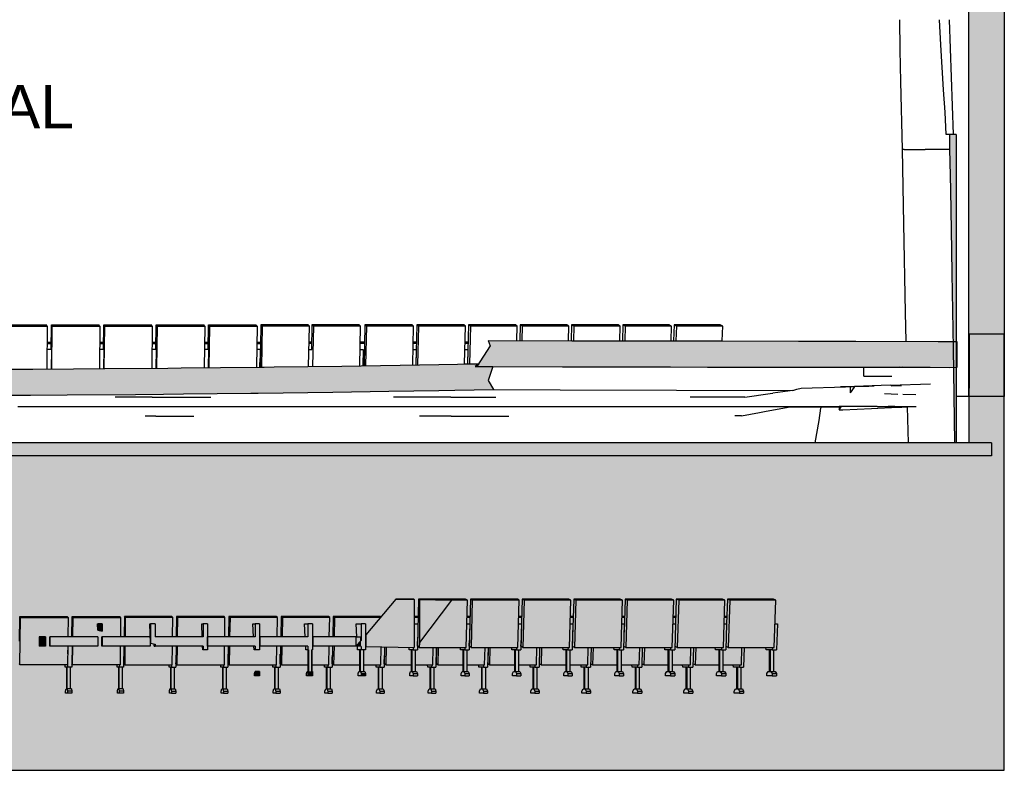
# Model space of a CAD drawing. Header units: millimetres. Extents: x -30070 to 7789, y 456 to 21551.
# Tile 17 of 18: x -3552 to 7789, y 456 to 9107. Entities that reach past the tile are written whole.
import ezdxf

# ---------------------------------------------------------------- set-up
doc = ezdxf.new("R2010")
doc.units = ezdxf.units.MM
doc.header["$LTSCALE"] = 0.5
doc.header["$MEASUREMENT"] = 0
doc.linetypes.add('PLINE', pattern=[0])
for name, color, linetype in [('00_KUN SYNLIG I 3D', 7, 'Continuous'), ('00_KUN SYNLIG I 3D (Skravur)', 7, 'Continuous'), ('23-- Yttervegger', 7, 'Continuous'), ('23-- Yttervegger (Skravur)', 7, 'Continuous'), ('24--Innervegger skråvegger salen', 7, 'Continuous'), ('24--Innervegger skråvegger salen (Skravur)', 7, 'Continuous'), ('25- Dekke eksisterende salen', 7, 'Continuous'), ('25- Dekke eksisterende salen (Skravur)', 7, 'Continuous'), ('256- Faste himlinger og overflatebehandling', 7, 'Continuous'), ('27-- Fast inventar(Nye konstruksjoner)', 7, 'Continuous'), ('279- Annet fast inventar (Skravur)(Nye konstruksjoner)', 7, 'Continuous'), ('279- Annet fast inventar(Nye konstruksjoner)', 7, 'Continuous'), ('832- Tekst bygning', 7, 'Continuous')]:
    doc.layers.add(name, color=color, linetype=linetype)
doc.styles.add('GENERATED_STYLE_1', font='arial.ttf')

msp = doc.modelspace()

# ---------------------------------------------------------------- hatches: boundary and pattern name
at = {"layer": '00_KUN SYNLIG I 3D (Skravur)', "linetype": 'Continuous'}
for points in [[(7241, 5100), (7241, 5400), (7027, 5400), (6080, 5401), (5613, 5402), (5417, 5402), (4538, 5404), (3812, 5405), (3007, 5407), (2807, 5407), (1845, 5409), (1868, 5347), (1714, 5109), (2701, 5107), (2885, 5107), (3476, 5106), (3944, 5105), (4371, 5104), (5176, 5103), (5484, 5102), (6291, 5101), (6340, 5101), (6642, 5101)], [(-11533, 5146), (-11533, 4846), (-11489, 4845), (-10876, 4825), (-10512, 4815), (-10343, 4812), (-10020, 4804), (-9923, 4803), (-9627, 4797), (-9442, 4796), (-9151, 4790), (-8919, 4788), (-8577, 4783), (-8292, 4781), (-7934, 4778), (-7012, 4776), (-6719, 4775), (-5679, 4771), (-5456, 4771), (-4840, 4775), (-4453, 4776), (-3917, 4778), (-3429, 4781), (-3005, 4783), (-2217, 4789), (-1895, 4791), (-1665, 4794), (-891, 4801), (-874, 4802), (-806, 4803), (56, 4814), (700, 4824), (1274, 4833), (1460, 4837), (1905, 4844), (1845, 4950), (1898, 5109), (1737, 5109), (1694, 5109), (1710, 5123), (1730, 5135), (1735, 5141), (1567, 5139), (1490, 5137), (1275, 5134), (157, 5115), (-621, 5105), (-738, 5103), (-786, 5103), (-1691, 5093), (-1847, 5092), (-2573, 5086), (-2932, 5084), (-3400, 5081), (-3857, 5078), (-4465, 5074), (-4858, 5072), (-5486, 5074), (-5778, 5074), (-6360, 5075), (-6682, 5076), (-7264, 5077), (-7267, 5077), (-7757, 5080), (-8292, 5081), (-8529, 5084), (-8864, 5086), (-9151, 5091), (-9396, 5093), (-9752, 5100), (-9921, 5102), (-10274, 5110), (-10308, 5111), (-10339, 5111), (-10425, 5113), (-10869, 5126), (-11044, 5129), (-11460, 5143)]]:
    msp.add_hatch(color=256, dxfattribs=at).paths.add_polyline_path(points)
at = {"layer": '23-- Yttervegger (Skravur)', "linetype": 'Continuous'}
for points in [[(7786, 8250), (7786, 11320), (7378, 11320), (7378, 8250)], [(7378, 8250), (7378, 4763), (7786, 4763), (7786, 8250)]]:
    msp.add_hatch(color=256, dxfattribs=at).paths.add_polyline_path(points)
at = {"layer": '24--Innervegger skråvegger salen (Skravur)', "linetype": 'Continuous'}
for points in [[(7236, 7782), (7158, 7782), (7159, 7611), (7236, 7611)], [(7236, 7611), (7159, 7611), (7162, 7470), (7169, 7143), (7179, 6446), (7184, 6181), (7197, 5400), (7236, 5400)], [(7202, 5100), (7217, 4230), (7236, 4230), (7236, 5100)]]:
    msp.add_hatch(color=256, dxfattribs=at).paths.add_polyline_path(points)
at = {"layer": '25- Dekke eksisterende salen (Skravur)', "linetype": 'Continuous'}
msp.add_hatch(color=256, dxfattribs=at).paths.add_polyline_path([(-12001, 4080), (-5946, 4080), (7643, 4080), (7643, 4230), (-12001, 4230)])
at = {"layer": '279- Annet fast inventar (Skravur)(Nye konstruksjoner)', "linetype": 'Continuous'}
for points in [[(779, 2430), (436, 2016), (436, 1883), (993, 1871), (993, 2426)], [(1420, 2416), (1051, 2424), (1051, 1930)], [(-2603, 2060), (-2603, 2145), (-2654, 2145), (-2654, 2071)], [(-2044, 1921), (-1993, 1908), (-1993, 2145), (-2044, 2145)], [(-1440, 1845), (-1390, 1845), (-1390, 1885), (-1394, 1885), (-1394, 1995), (-1390, 1995), (-1390, 2145), (-1440, 2145)], [(-840, 1845), (-790, 1845), (-790, 2145), (-840, 2145)], [(-232, 1845), (-181, 1845), (-181, 2145), (-232, 2145)], [(379, 2145), (379, 1845), (430, 1845), (430, 2145)], [(-3328, 1885), (-3255, 1885), (-3255, 1995), (-3328, 1995)], [(-3206, 1885), (-2654, 1885), (-2654, 1995), (-3206, 1995)], [(-2603, 1885), (-2051, 1885), (-2051, 1995), (-2603, 1995)], [(-1440, 1885), (-1440, 1995), (-1993, 1995), (-1993, 1885)], [(-840, 1885), (-840, 1995), (-1394, 1995), (-1394, 1885)], [(-232, 1885), (-232, 1995), (-787, 1995), (-787, 1885)], [(-177, 1885), (320, 1885), (320, 1995), (-177, 1995)], [(379, 1951), (320, 1885), (379, 1884)], [(-227, 1595), (-189, 1595), (-189, 1845), (-227, 1845)], [(-840, 1545), (-790, 1545), (-790, 1595), (-830, 1595), (-840, 1595)], [(-232, 1545), (-181, 1545), (-181, 1595), (-232, 1595)], [(379, 1545), (430, 1545), (430, 1572), (379, 1575)]]:
    msp.add_hatch(color=256, dxfattribs=at).paths.add_polyline_path(points)
at = {"layer": '832- Tekst bygning', "linetype": 'Continuous'}
msp.add_hatch(color=256, dxfattribs=at).paths.add_polyline_path([(-26045, 7843), (-30070, 7843), (-30070, 456), (7789, 456), (7789, 5482), (7384, 5482), (7380, 4230), (-11529, 4230), (-11535, 4870), (-26045, 4870)])

# ---------------------------------------------------------------- linework, layer by layer
at = {"layer": '00_KUN SYNLIG I 3D', "linetype": 'PLINE'}
for p, q in [((1868, 5347), (1714, 5109)), ((1845, 5409), (2964, 5407)), ((1845, 5409), (1868, 5347)), ((2964, 5407), (4319, 5405)), ((4319, 5405), (5650, 5402)), ((5650, 5402), (7031, 5400)), ((7241, 5400), (7241, 5100)), ((1898, 5109), (1845, 4950)), ((6170, 5000), (6171, 5000)), ((6171, 5000), (6171, 5101)), ((6171, 5000), (6495, 5000)), ((6904, 5100), (6576, 5101)), ((6844, 5100), (6576, 5101)), ((6600, 5101), (6621, 5101)), ((6936, 5100), (6621, 5101)), ((6642, 5101), (7153, 5100)), ((6936, 5100), (6790, 5100)), ((7241, 5100), (7236, 5100)), ((1845, 4950), (1905, 4844)), ((6473, 4893), (5961, 4877)), ((6063, 4877), (6043, 4876)), ((6063, 4872), (6068, 4878)), ((6068, 4878), (6063, 4877)), ((6230, 4881), (6068, 4878)), ((6288, 4882), (6230, 4881)), ((6473, 4893), (6940, 4909)), ((6604, 4888), (6485, 4885)), ((1905, 4844), (2672, 4842)), ((2672, 4842), (4012, 4838)), ((4012, 4838), (5352, 4834)), ((4800, 4755), (5092, 4797)), ((5092, 4797), (5123, 4801)), ((5352, 4834), (5123, 4801)), ((5352, 4834), (5400, 4847)), ((5400, 4847), (5449, 4860)), ((5449, 4860), (5961, 4877)), ((5976, 4876), (5902, 4875)), ((6043, 4876), (5976, 4876)), ((6043, 4876), (6019, 4875)), ((6019, 4806), (6019, 4875)), ((6019, 4806), (6063, 4872)), ((6561, 4789), (6410, 4794)), ((6770, 4782), (6619, 4787)), ((-3574, 4650), (-2719, 4650)), ((-2719, 4650), (-1359, 4650)), ((-2027, 4758), (-2453, 4758)), ((-2027, 4758), (-1350, 4757)), ((-1359, 4650), (1, 4650)), ((1, 4650), (1347, 4650)), ((1415, 4756), (754, 4757)), ((1347, 4650), (2693, 4650)), ((1415, 4756), (1931, 4756)), ((2693, 4650), (3547, 4650)), ((3547, 4650), (4018, 4650)), ((4018, 4650), (4400, 4650)), ((4800, 4755), (4171, 4755)), ((4400, 4650), (5165, 4650)), ((5155, 4614), (5343, 4650)), ((5165, 4650), (5343, 4650)), ((5343, 4650), (5885, 4650)), ((6325, 4650), (5885, 4650)), ((6325, 4650), (6772, 4650)), ((1418, 4538), (1053, 4538)), ((1418, 4538), (1701, 4538)), ((1701, 4538), (2081, 4538)), ((4763, 4540), (4684, 4540)), ((4763, 4540), (4968, 4579)), ((4968, 4579), (5046, 4594)), ((5046, 4594), (5155, 4614)), ((5531, 4642), (5294, 4641)), ((5682, 4643), (5531, 4642)), ((5682, 4643), (5887, 4645)), ((5887, 4611), (5910, 4646)), ((5910, 4646), (5887, 4645)), ((5887, 4645), (5887, 4611)), ((5887, 4645), (5887, 4645)), ((5887, 4611), (5927, 4612)), ((6270, 4648), (5910, 4646)), ((5927, 4612), (6258, 4627)), ((6258, 4627), (6332, 4629)), ((6308, 4648), (6270, 4648)), ((6332, 4629), (6489, 4636)), ((6481, 4649), (6452, 4649)), ((6526, 4649), (6481, 4649)), ((6489, 4636), (6610, 4641)), ((6610, 4641), (6671, 4644)), ((-1986, 4536), (-2107, 4536)), ((-1986, 4536), (-1546, 4536))]:
    msp.add_line(p, q, dxfattribs=at)
at = {"layer": '00_KUN SYNLIG I 3D', "linetype": 'PLINE', "flags": 128}
for points in [[(1845, 5409), (2807, 5407), (3007, 5407), (3812, 5405), (4538, 5404), (5417, 5402), (5613, 5402), (6080, 5401), (7027, 5400), (7241, 5400)], [(-11601, 5148), (-11460, 5143), (-11044, 5129), (-10869, 5126), (-10425, 5113), (-10339, 5111), (-10308, 5111), (-10274, 5110), (-9921, 5102), (-9752, 5100), (-9396, 5093), (-9151, 5091), (-8864, 5086), (-8529, 5084), (-8292, 5081), (-7757, 5080), (-7267, 5077), (-7264, 5077), (-6682, 5076), (-6360, 5075), (-5778, 5074), (-5486, 5074), (-4858, 5072), (-4465, 5074), (-3857, 5078), (-3400, 5081), (-2932, 5084), (-2573, 5086), (-1847, 5092), (-1691, 5093), (-786, 5103), (-738, 5103), (-621, 5105), (157, 5115), (1275, 5134), (1490, 5137), (1567, 5139), (1741, 5142)], [(1741, 5142), (1710, 5123), (1694, 5109)], [(1694, 5109), (1737, 5109), (1898, 5109)], [(1714, 5109), (2701, 5107), (2885, 5107), (3476, 5106), (3944, 5105), (4371, 5104), (5176, 5103), (5484, 5102), (6291, 5101), (6340, 5101), (6642, 5101), (7241, 5100)], [(-11601, 4848), (-11586, 4848), (-11489, 4845), (-10876, 4825), (-10512, 4815), (-10343, 4812), (-10020, 4804), (-9923, 4803), (-9627, 4797), (-9442, 4796), (-9151, 4790), (-8919, 4788), (-8577, 4783), (-8292, 4781), (-7934, 4778), (-7012, 4776), (-6719, 4775), (-5679, 4771), (-5456, 4771), (-4840, 4775), (-4453, 4776), (-3917, 4778), (-3429, 4781), (-3005, 4783), (-2217, 4789), (-1895, 4791), (-1665, 4794), (-891, 4801), (-874, 4802), (-806, 4803), (56, 4814), (700, 4824), (1274, 4833), (1460, 4837), (1905, 4844)]]:
    msp.add_lwpolyline(points, dxfattribs=at)
at = {"layer": '23-- Yttervegger', "linetype": 'PLINE'}
for p, q in [((7786, 11320), (7786, 8250)), ((7378, 9302), (7378, 8250)), ((7378, 8250), (7378, 4763)), ((7786, 8250), (7786, 4763)), ((7378, 4763), (7236, 4763)), ((7786, 4763), (7378, 4763))]:
    msp.add_line(p, q, dxfattribs=at)
at = {"layer": '24--Innervegger skråvegger salen', "linetype": 'PLINE'}
for p, q in [((6580, 9107), (6587, 8763)), ((7058, 8816), (7041, 9107)), ((7152, 9107), (7199, 7782)), ((6587, 8763), (6590, 8571)), ((7090, 8299), (7058, 8816)), ((6590, 8571), (6594, 8393)), ((6594, 8393), (6612, 7611)), ((7106, 8041), (7090, 8299)), ((7121, 7782), (7106, 8041)), ((7136, 7782), (7121, 7782)), ((7150, 7782), (7136, 7782)), ((7158, 7782), (7150, 7782)), ((7158, 7782), (7159, 7611)), ((7236, 7782), (7158, 7782)), ((7236, 7782), (7236, 7611)), ((6612, 7611), (6627, 6756)), ((6634, 7611), (6612, 7611)), ((6634, 7611), (6817, 7611)), ((6817, 7611), (6876, 7611)), ((6998, 7611), (6876, 7611)), ((7058, 7611), (6998, 7611)), ((7089, 7611), (7058, 7611)), ((7119, 7611), (7089, 7611)), ((7159, 7611), (7119, 7611)), ((7236, 7611), (7236, 4230)), ((6627, 6756), (6648, 5731)), ((6648, 5731), (6655, 5401)), ((6671, 4644), (6680, 4230))]:
    msp.add_line(p, q, dxfattribs=at)
at = {"layer": '24--Innervegger skråvegger salen', "linetype": 'PLINE', "flags": 128}
msp.add_lwpolyline([(7159, 7611), (7162, 7470), (7169, 7143), (7179, 6446), (7184, 6181), (7199, 5320), (7217, 4230)], dxfattribs=at)
at = {"layer": '25- Dekke eksisterende salen', "linetype": 'PLINE'}
for p, q in [((5657, 4489), (5677, 4628)), ((5677, 4628), (5678, 4639)), ((5678, 4639), (5679, 4643)), ((5611, 4230), (5657, 4489)), ((7643, 4230), (7643, 4080))]:
    msp.add_line(p, q, dxfattribs=at)
at = {"layer": '25- Dekke eksisterende salen', "linetype": 'PLINE', "flags": 128}
for points in [[(7217, 4230), (7126, 4230), (4642, 4230), (4207, 4230), (3435, 4230), (2246, 4230), (936, 4230), (496, 4230), (-884, 4230), (-1605, 4230), (-2348, 4230), (-2568, 4230), (-2780, 4230), (-3960, 4230), (-5160, 4230), (-5442, 4230), (-5842, 4230), (-7324, 4230), (-8782, 4230), (-9357, 4230), (-10505, 4230), (-11533, 4230)], [(7643, 4230), (7460, 4230), (7236, 4230)], [(7643, 4080), (7284, 4080), (6970, 4080), (6296, 4080), (1297, 4080), (496, 4080), (-337, 4080), (-1428, 4080), (-2126, 4080), (-2809, 4080), (-3662, 4080), (-4527, 4080), (-5533, 4080), (-6914, 4080), (-7742, 4080), (-8560, 4080), (-10582, 4080), (-11306, 4080), (-12001, 4080)]]:
    msp.add_lwpolyline(points, dxfattribs=at)
at = {"layer": '27-- Fast inventar(Nye konstruksjoner)', "linetype": 'PLINE'}
for p, q in [((-3792, 5591), (-3243, 5591)), ((-3784, 5576), (-3236, 5576)), ((-3236, 5576), (-3243, 5591)), ((-3236, 5576), (-3240, 5082)), ((-3190, 5305), (-3187, 5591)), ((-3187, 5591), (-2639, 5591)), ((-3178, 5576), (-3187, 5591)), ((-3183, 5082), (-3178, 5576)), ((-3178, 5576), (-2630, 5576)), ((-2630, 5576), (-2639, 5591)), ((-2630, 5576), (-2635, 5086)), ((-2586, 5305), (-2583, 5591)), ((-2583, 5591), (-2035, 5591)), ((-2572, 5576), (-2583, 5591)), ((-2578, 5086), (-2572, 5576)), ((-2572, 5576), (-2025, 5576)), ((-2025, 5576), (-2035, 5591)), ((-2025, 5576), (-2031, 5090)), ((-1983, 5305), (-1979, 5591)), ((-1979, 5591), (-1433, 5591)), ((-1967, 5576), (-1979, 5591)), ((-1974, 5091), (-1967, 5576)), ((-1967, 5576), (-1420, 5576)), ((-1420, 5576), (-1433, 5591)), ((-1420, 5576), (-1428, 5096)), ((-1381, 5305), (-1377, 5591)), ((-1377, 5591), (-831, 5591)), ((-1363, 5576), (-1377, 5591)), ((-1371, 5096), (-1363, 5576)), ((-1363, 5576), (-817, 5576)), ((-817, 5576), (-831, 5591)), ((-817, 5576), (-825, 5102)), ((-775, 5591), (-784, 5103)), ((-231, 5591), (-775, 5591)), ((-760, 5576), (-775, 5591)), ((-760, 5576), (-769, 5103)), ((-215, 5576), (-760, 5576)), ((-215, 5576), (-231, 5591)), ((-224, 5110), (-215, 5576)), ((-187, 5591), (-193, 5305)), ((356, 5591), (-187, 5591)), ((-170, 5576), (-187, 5591)), ((-170, 5576), (-180, 5111)), ((373, 5576), (-170, 5576)), ((373, 5576), (356, 5591)), ((364, 5118), (373, 5576)), ((424, 5591), (414, 5119)), ((884, 5591), (424, 5591)), ((443, 5576), (424, 5591)), ((443, 5576), (432, 5120)), ((985, 5576), (443, 5576)), ((966, 5591), (884, 5591)), ((969, 5589), (966, 5591)), ((985, 5576), (969, 5589)), ((975, 5129), (985, 5576)), ((1022, 5591), (1011, 5129)), ((1563, 5591), (1022, 5591)), ((1026, 5587), (1022, 5591)), ((1042, 5576), (1026, 5587)), ((1042, 5576), (1031, 5130)), ((1488, 5576), (1042, 5576)), ((1583, 5576), (1488, 5576)), ((1583, 5576), (1563, 5591)), ((1572, 5139), (1583, 5576)), ((1618, 5591), (1606, 5139)), ((2157, 5591), (1618, 5591)), ((1640, 5576), (1618, 5591)), ((1640, 5576), (1628, 5140)), ((2179, 5576), (1640, 5576)), ((2179, 5576), (2157, 5591)), ((2174, 5409), (2179, 5576)), ((2213, 5591), (2207, 5409)), ((2750, 5591), (2213, 5591)), ((2236, 5576), (2213, 5591)), ((2236, 5576), (2231, 5408)), ((2773, 5576), (2236, 5576)), ((2773, 5576), (2750, 5591)), ((2768, 5408), (2773, 5576)), ((2805, 5591), (2800, 5407)), ((3341, 5591), (2805, 5591)), ((2830, 5576), (2805, 5591)), ((2830, 5576), (2825, 5407)), ((3366, 5576), (2830, 5576)), ((3366, 5576), (3341, 5591)), ((3361, 5406), (3366, 5576)), ((3396, 5591), (3390, 5406)), ((3930, 5591), (3396, 5591)), ((3422, 5576), (3396, 5591)), ((3422, 5576), (3417, 5406)), ((3956, 5576), (3422, 5576)), ((3956, 5576), (3930, 5591)), ((3951, 5405), (3956, 5576)), ((3985, 5591), (3979, 5405)), ((4517, 5591), (3985, 5591)), ((4013, 5576), (3985, 5591)), ((4013, 5576), (4007, 5405)), ((4545, 5576), (4013, 5576)), ((4545, 5576), (4517, 5591)), ((4539, 5404), (4545, 5576)), ((-3237, 5391), (-3189, 5391)), ((-3237, 5376), (-3189, 5376)), ((-2632, 5391), (-2585, 5391)), ((-2632, 5376), (-2585, 5376)), ((-2027, 5391), (-1982, 5391)), ((-2027, 5376), (-1982, 5376)), ((-1423, 5391), (-1380, 5391)), ((-1423, 5376), (-1380, 5376)), ((-821, 5376), (-779, 5376)), ((-820, 5391), (-779, 5391)), ((-191, 5391), (-219, 5391)), ((-192, 5376), (-219, 5376)), ((420, 5391), (369, 5391)), ((419, 5376), (369, 5376)), ((1017, 5376), (980, 5376)), ((1017, 5391), (981, 5391)), ((1613, 5391), (1578, 5391)), ((1612, 5376), (1578, 5376)), ((-3238, 5305), (-3240, 5149)), ((-3238, 5305), (-3238, 5305)), ((-3188, 5305), (-3238, 5305)), ((-3188, 5305), (-3191, 5082)), ((-2584, 5305), (-2633, 5305)), ((-2584, 5305), (-2587, 5086)), ((-1981, 5305), (-2028, 5305)), ((-1981, 5305), (-1984, 5091)), ((-1378, 5305), (-1424, 5305)), ((-1378, 5305), (-1382, 5096)), ((-784, 5305), (-822, 5305)), ((-784, 5305), (-787, 5103)), ((-220, 5305), (-189, 5305)), ((368, 5305), (404, 5305)), ((404, 5305), (400, 5119)), ((979, 5305), (1014, 5305)), ((1014, 5305), (1010, 5129)), ((1576, 5305), (1610, 5305)), ((1610, 5305), (1605, 5139)), ((-786, 5155), (-785, 5155)), ((-785, 5155), (-783, 5155)), ((-785, 5103), (-785, 5155)), ((401, 5155), (411, 5155)), ((411, 5155), (412, 5155)), ((412, 5155), (414, 5155)), ((412, 5119), (412, 5155)), ((1010, 5155), (1011, 5155)), ((1606, 5155), (1607, 5155))]:
    msp.add_line(p, q, dxfattribs=at)
at = {"layer": '279- Annet fast inventar(Nye konstruksjoner)', "linetype": 'PLINE'}
for p, q in [((779, 2430), (436, 2016)), ((987, 2430), (779, 2430)), ((779, 2430), (993, 2426)), ((993, 2426), (987, 2430)), ((993, 2426), (993, 1871)), ((1043, 2430), (1030, 1885)), ((1584, 2430), (1043, 2430)), ((1051, 2424), (1043, 2430)), ((1051, 2424), (1051, 1930)), ((1051, 2424), (1420, 2416)), ((1420, 2416), (1051, 1930)), ((1604, 2416), (1420, 2416)), ((1604, 2416), (1584, 2430)), ((1591, 1871), (1604, 2416)), ((1640, 2430), (1626, 1885)), ((2180, 2430), (1640, 2430)), ((1661, 2416), (1640, 2430)), ((1661, 2416), (1647, 1871)), ((2201, 2416), (1661, 2416)), ((2201, 2416), (2180, 2430)), ((2187, 1871), (2201, 2416)), ((2235, 2430), (2221, 1885)), ((2774, 2430), (2235, 2430)), ((2257, 2416), (2235, 2430)), ((2257, 2416), (2243, 1871)), ((2796, 2416), (2257, 2416)), ((2796, 2416), (2774, 2430)), ((2781, 1871), (2796, 2416)), ((2829, 2430), (2813, 1885)), ((3366, 2430), (2829, 2430)), ((2853, 2416), (2829, 2430)), ((2853, 2416), (2837, 1871)), ((3390, 2416), (2853, 2416)), ((3390, 2416), (3366, 2430)), ((3374, 1871), (3390, 2416)), ((3421, 2430), (3409, 2047)), ((3956, 2430), (3421, 2430)), ((3446, 2416), (3421, 2430)), ((3446, 2416), (3429, 1871)), ((3981, 2416), (3446, 2416)), ((3981, 2416), (3956, 2430)), ((3964, 1871), (3981, 2416)), ((4011, 2430), (4002, 2145)), ((4544, 2430), (4011, 2430)), ((4038, 2416), (4011, 2430)), ((4038, 2416), (4020, 1871)), ((4571, 2416), (4038, 2416)), ((4571, 2416), (4544, 2430)), ((4553, 1871), (4571, 2416)), ((4599, 2430), (4589, 2145)), ((5130, 2430), (4599, 2430)), ((4627, 2416), (4599, 2430)), ((4627, 2416), (4608, 1871)), ((5158, 2416), (4627, 2416)), ((5158, 2416), (5130, 2430)), ((5139, 1871), (5158, 2416)), ((-3555, 1945), (-3552, 2230)), ((-3552, 2230), (-3004, 2230)), ((-3544, 2216), (-3552, 2230)), ((-3550, 1671), (-3544, 2216)), ((-3544, 2216), (-2996, 2216)), ((-2996, 2216), (-3004, 2230)), ((-2996, 2216), (-2998, 1995)), ((-2950, 1995), (-2947, 2230)), ((-2947, 2230), (-2399, 2230)), ((-2937, 2216), (-2947, 2230)), ((-2940, 1995), (-2937, 2216)), ((-2937, 2216), (-2390, 2216)), ((-2390, 2216), (-2399, 2230)), ((-2390, 2216), (-2392, 1995)), ((-2346, 2230), (-2349, 1995)), ((-1799, 2230), (-2346, 2230)), ((-2336, 2216), (-2346, 2230)), ((-2336, 2216), (-2339, 1995)), ((-1788, 2216), (-2336, 2216)), ((-1788, 2216), (-1799, 2230)), ((-1791, 1995), (-1788, 2216)), ((-1746, 2230), (-1749, 1995)), ((-1199, 2230), (-1746, 2230)), ((-1735, 2216), (-1746, 2230)), ((-1735, 2216), (-1738, 1995)), ((-1188, 2216), (-1735, 2216)), ((-1188, 2216), (-1199, 2230)), ((-1191, 1995), (-1188, 2216)), ((-1143, 2230), (-1147, 1995)), ((-597, 2230), (-1143, 2230)), ((-1130, 2216), (-1143, 2230)), ((-1130, 2216), (-1134, 1995)), ((-584, 2216), (-1130, 2216)), ((-584, 2216), (-597, 2230)), ((-588, 1995), (-584, 2216)), ((-542, 2230), (-546, 1995)), ((3, 2230), (-542, 2230)), ((-527, 2216), (-542, 2230)), ((-527, 2216), (-531, 1995)), ((18, 2216), (-527, 2216)), ((18, 2216), (3, 2230)), ((14, 1995), (18, 2216)), ((59, 2230), (54, 1995)), ((603, 2230), (59, 2230)), ((75, 2216), (59, 2230)), ((75, 2216), (71, 1995)), ((601, 2216), (75, 2216)), ((609, 2225), (603, 2230)), ((1038, 2230), (993, 2230)), ((1038, 2216), (993, 2216)), ((1635, 2230), (1599, 2230)), ((1634, 2216), (1599, 2216)), ((2230, 2230), (2196, 2230)), ((2230, 2216), (2196, 2216)), ((2823, 2230), (2791, 2230)), ((2823, 2216), (2791, 2216)), ((3415, 2230), (3384, 2230)), ((3414, 2216), (3384, 2216)), ((4004, 2216), (3975, 2216)), ((4004, 2230), (3976, 2230)), ((4591, 2216), (4564, 2216)), ((4592, 2230), (4565, 2230)), ((-2654, 2071), (-2656, 2145)), ((-2656, 2145), (-2654, 2145)), ((-2654, 2145), (-2654, 2071)), ((-2603, 2145), (-2654, 2145)), ((-2654, 2071), (-2603, 2060)), ((-2603, 2145), (-2603, 2060)), ((-2044, 1921), (-2053, 2145)), ((-2053, 2145), (-2044, 2145)), ((-2044, 2145), (-2044, 1921)), ((-1993, 2145), (-2044, 2145)), ((-1993, 2145), (-1993, 1995)), ((-1450, 1995), (-1456, 2145)), ((-1456, 2145), (-1440, 2145)), ((-1440, 2145), (-1440, 1995)), ((-1390, 2145), (-1440, 2145)), ((-1390, 2145), (-1390, 1845)), ((-859, 1995), (-866, 2145)), ((-866, 2145), (-840, 2145)), ((-840, 2145), (-840, 1995)), ((-790, 2145), (-840, 2145)), ((-790, 2145), (-790, 1845)), ((-263, 1995), (-271, 2145)), ((-271, 2145), (-232, 2145)), ((-232, 2145), (-232, 1995)), ((-181, 2145), (-232, 2145)), ((-181, 2145), (-181, 1845)), ((331, 1995), (322, 2145)), ((322, 2145), (379, 2145)), ((379, 2145), (379, 1951)), ((430, 2145), (379, 2145)), ((430, 2145), (430, 1845)), ((993, 2145), (1035, 2145)), ((1035, 2145), (1028, 1845)), ((1597, 2145), (1631, 2145)), ((1631, 2145), (1624, 1845)), ((2194, 2145), (2227, 2145)), ((2227, 2145), (2219, 1845)), ((2789, 2145), (2820, 2145)), ((2820, 2145), (2812, 1845)), ((3382, 2145), (3412, 2145)), ((3412, 2145), (3403, 1845)), ((3973, 2145), (4002, 2145)), ((4002, 2145), (3993, 1845)), ((4562, 2145), (4589, 2145)), ((4589, 2145), (4580, 1845)), ((5149, 2145), (5175, 2145)), ((5175, 2145), (5165, 1845)), ((-3328, 1995), (-3328, 1885)), ((-3255, 1995), (-3328, 1995)), ((-3255, 1995), (-3255, 1885)), ((-3206, 1995), (-3206, 1995)), ((-3206, 1885), (-3206, 1995)), ((-3206, 1995), (-3206, 1885)), ((-2654, 1995), (-3206, 1995)), ((-2654, 1995), (-2654, 1885)), ((-2603, 1995), (-2608, 1995)), ((-2608, 1885), (-2608, 1995)), ((-2603, 1995), (-2603, 1885)), ((-2051, 1995), (-2603, 1995)), ((-2051, 1995), (-2051, 1885)), ((-1440, 1995), (-1993, 1995)), ((-1394, 1995), (-1394, 1885)), ((-840, 1995), (-1394, 1995)), ((-790, 1995), (-787, 1995)), ((-787, 1995), (-787, 1885)), ((-232, 1995), (-787, 1995)), ((-181, 1995), (-177, 1995)), ((-177, 1995), (-177, 1885)), ((320, 1995), (-177, 1995)), ((320, 1995), (378, 1995)), ((320, 1995), (320, 1885)), ((379, 1951), (320, 1885)), ((378, 1949), (378, 1995)), ((430, 1995), (433, 1995)), ((436, 2016), (433, 1885)), ((433, 1995), (435, 1995)), ((433, 1885), (433, 1995)), ((436, 2016), (436, 1883)), ((1030, 1885), (1030, 1941)), ((1031, 1995), (1033, 1995)), ((1051, 1930), (1049, 1871)), ((1628, 1995), (1629, 1995)), ((2223, 1995), (2224, 1995)), ((2816, 1995), (2816, 1995)), ((-3255, 1885), (-3328, 1885)), ((-3206, 1885), (-3206, 1885)), ((-2654, 1885), (-3206, 1885)), ((-2999, 1885), (-3001, 1671)), ((-2999, 1885), (-3000, 1799)), ((-2949, 1885), (-2952, 1682)), ((-2944, 1671), (-2941, 1885)), ((-2603, 1885), (-2608, 1885)), ((-2051, 1885), (-2603, 1885)), ((-2394, 1885), (-2396, 1671)), ((-2352, 1885), (-2355, 1645)), ((-2351, 1885), (-2353, 1685)), ((-2340, 1885), (-2343, 1671)), ((-2044, 1921), (-1993, 1908)), ((-2005, 1885), (-2005, 1911)), ((-2005, 1885), (-1993, 1885)), ((-1993, 1908), (-1993, 1885)), ((-1440, 1885), (-1993, 1885)), ((-1795, 1671), (-1793, 1885)), ((-1751, 1885), (-1754, 1645)), ((-1751, 1885), (-1754, 1685)), ((-1739, 1885), (-1742, 1671)), ((-1443, 1845), (-1445, 1885)), ((-1440, 1845), (-1443, 1845)), ((-1440, 1885), (-1440, 1845)), ((-1390, 1845), (-1440, 1845)), ((-840, 1885), (-1394, 1885)), ((-1195, 1671), (-1192, 1885)), ((-1152, 1885), (-1155, 1645)), ((-1149, 1885), (-1152, 1685)), ((-1136, 1885), (-1139, 1671)), ((-852, 1845), (-854, 1885)), ((-840, 1845), (-852, 1845)), ((-840, 1885), (-840, 1845)), ((-790, 1845), (-840, 1845)), ((-790, 1885), (-787, 1885)), ((-232, 1885), (-787, 1885)), ((-593, 1671), (-590, 1885)), ((-550, 1885), (-554, 1645)), ((-548, 1885), (-551, 1685)), ((-533, 1885), (-537, 1671)), ((-255, 1845), (-258, 1885)), ((-232, 1845), (-255, 1845)), ((-232, 1885), (-232, 1845)), ((-227, 1845), (-232, 1845)), ((-231, 1595), (-231, 1845)), ((-227, 1845), (-227, 1595)), ((-189, 1845), (-189, 1595)), ((-181, 1845), (-189, 1845)), ((-186, 1595), (-186, 1845)), ((-181, 1885), (-177, 1885)), ((8, 1671), (12, 1885)), ((50, 1885), (46, 1645)), ((52, 1885), (48, 1685)), ((68, 1885), (64, 1671)), ((340, 1845), (337, 1885)), ((375, 1845), (340, 1845)), ((366, 1595), (366, 1845)), ((372, 1595), (372, 1845)), ((379, 1845), (375, 1845)), ((379, 1884), (379, 1845)), ((430, 1845), (379, 1845)), ((411, 1595), (411, 1845)), ((430, 1885), (433, 1885)), ((436, 1883), (433, 1885)), ((436, 1883), (993, 1871)), ((608, 1671), (612, 1879)), ((649, 1878), (644, 1645)), ((650, 1878), (646, 1685)), ((668, 1878), (664, 1671)), ((934, 1845), (932, 1872)), ((972, 1845), (934, 1845)), ((962, 1595), (962, 1845)), ((968, 1595), (968, 1845)), ((979, 1845), (972, 1845)), ((979, 1871), (979, 1845)), ((979, 1845), (1028, 1845)), ((1008, 1595), (1008, 1845)), ((1029, 1885), (1030, 1885)), ((1049, 1871), (1030, 1885)), ((1049, 1871), (1591, 1871)), ((1207, 1671), (1211, 1871)), ((1246, 1871), (1241, 1645)), ((1247, 1871), (1243, 1685)), ((1267, 1871), (1262, 1671)), ((1526, 1845), (1524, 1871)), ((1568, 1845), (1526, 1845)), ((1556, 1595), (1556, 1845)), ((1563, 1595), (1563, 1845)), ((1575, 1845), (1568, 1845)), ((1576, 1871), (1575, 1845)), ((1575, 1845), (1624, 1845)), ((1603, 1595), (1603, 1845)), ((1625, 1885), (1626, 1885)), ((1626, 1885), (1626, 1920)), ((1647, 1871), (1626, 1885)), ((1647, 1871), (2187, 1871)), ((1803, 1671), (1808, 1871)), ((1842, 1871), (1837, 1645)), ((1843, 1871), (1838, 1685)), ((1864, 1871), (1859, 1671)), ((2117, 1845), (2115, 1871)), ((2162, 1845), (2117, 1845)), ((2149, 1595), (2149, 1845)), ((2157, 1595), (2157, 1845)), ((2170, 1845), (2162, 1845)), ((2171, 1871), (2170, 1845)), ((2170, 1845), (2219, 1845)), ((2196, 1595), (2196, 1845)), ((2220, 1885), (2221, 1885)), ((2221, 1885), (2221, 1903)), ((2243, 1871), (2221, 1885)), ((2243, 1871), (2781, 1871)), ((2399, 1671), (2404, 1871)), ((2436, 1871), (2431, 1645)), ((2459, 1871), (2454, 1671)), ((2706, 1845), (2704, 1871)), ((2755, 1845), (2706, 1845)), ((2741, 1595), (2741, 1845)), ((2749, 1595), (2749, 1845)), ((2763, 1845), (2755, 1845)), ((2764, 1871), (2763, 1845)), ((2763, 1845), (2812, 1845)), ((2788, 1595), (2788, 1845)), ((2813, 1885), (2813, 1888)), ((2813, 1885), (2813, 1885)), ((2837, 1871), (2813, 1885)), ((2837, 1871), (3374, 1871)), ((2992, 1671), (2997, 1871)), ((3029, 1871), (3023, 1645)), ((3053, 1871), (3047, 1671)), ((3294, 1845), (3291, 1871)), ((3346, 1845), (3294, 1845)), ((3330, 1595), (3330, 1845)), ((3339, 1595), (3339, 1845)), ((3354, 1845), (3346, 1845)), ((3355, 1871), (3354, 1845)), ((3354, 1845), (3403, 1845)), ((3378, 1595), (3378, 1845)), ((3429, 1871), (3404, 1885)), ((3429, 1871), (3964, 1871)), ((3583, 1671), (3589, 1871)), ((3619, 1871), (3613, 1645)), ((3644, 1871), (3638, 1671)), ((3879, 1845), (3877, 1871)), ((3935, 1845), (3879, 1845)), ((3918, 1595), (3918, 1845)), ((3927, 1595), (3927, 1845)), ((3944, 1845), (3935, 1845)), ((3945, 1871), (3944, 1845)), ((3944, 1845), (3993, 1845)), ((3966, 1595), (3966, 1845)), ((4020, 1871), (3994, 1885)), ((4020, 1871), (4553, 1871)), ((4173, 1671), (4179, 1871)), ((4208, 1871), (4201, 1645)), ((4234, 1871), (4227, 1671)), ((4463, 1845), (4460, 1871)), ((4521, 1845), (4463, 1845)), ((4503, 1595), (4503, 1845)), ((4513, 1595), (4513, 1845)), ((4531, 1845), (4521, 1845)), ((4532, 1871), (4531, 1845)), ((4531, 1845), (4580, 1845)), ((4552, 1595), (4552, 1845)), ((4608, 1871), (4581, 1885)), ((4608, 1871), (5139, 1871)), ((4760, 1671), (4767, 1871)), ((4794, 1871), (4786, 1645)), ((5044, 1845), (5041, 1871)), ((5106, 1845), (5044, 1845)), ((5086, 1595), (5086, 1845)), ((5097, 1595), (5097, 1845)), ((5116, 1845), (5106, 1845)), ((5117, 1871), (5116, 1845)), ((5116, 1845), (5165, 1845)), ((5135, 1595), (5135, 1845)), ((-2353, 1795), (-2352, 1795)), ((-2353, 1685), (-2353, 1768)), ((-1752, 1795), (-1752, 1795)), ((-1153, 1795), (-1152, 1795)), ((-1152, 1795), (-1150, 1795)), ((-1152, 1685), (-1152, 1795)), ((-552, 1795), (-551, 1795)), ((-551, 1795), (-549, 1795)), ((-551, 1685), (-551, 1795)), ((48, 1685), (48, 1765)), ((49, 1795), (50, 1795)), ((646, 1685), (646, 1735)), ((647, 1795), (649, 1795)), ((1243, 1685), (1243, 1710)), ((1245, 1795), (1245, 1795)), ((1840, 1795), (1841, 1795)), ((-3550, 1671), (-3556, 1682)), ((-3001, 1671), (-3550, 1671)), ((-3027, 1645), (-3028, 1671)), ((-3005, 1645), (-3027, 1645)), ((-3009, 1395), (-3009, 1645)), ((-3002, 1645), (-3005, 1645)), ((-3005, 1395), (-3005, 1645)), ((-3001, 1671), (-3002, 1645)), ((-2952, 1645), (-3002, 1645)), ((-2966, 1395), (-2966, 1645)), ((-2952, 1682), (-2952, 1645)), ((-2944, 1671), (-2952, 1682)), ((-2396, 1671), (-2944, 1671)), ((-2430, 1645), (-2431, 1671)), ((-2408, 1645), (-2430, 1645)), ((-2412, 1395), (-2412, 1645)), ((-2405, 1645), (-2408, 1645)), ((-2408, 1395), (-2408, 1645)), ((-2404, 1671), (-2405, 1645)), ((-2355, 1645), (-2405, 1645)), ((-2368, 1395), (-2368, 1645)), ((-2354, 1685), (-2353, 1685)), ((-2343, 1671), (-2353, 1685)), ((-2343, 1671), (-1795, 1671)), ((-1831, 1645), (-1832, 1671)), ((-1808, 1645), (-1831, 1645)), ((-1812, 1395), (-1812, 1645)), ((-1804, 1645), (-1808, 1645)), ((-1808, 1395), (-1808, 1645)), ((-1804, 1671), (-1804, 1645)), ((-1804, 1645), (-1754, 1645)), ((-1769, 1395), (-1769, 1645)), ((-1754, 1685), (-1754, 1696)), ((-1754, 1685), (-1754, 1685)), ((-1742, 1671), (-1754, 1685)), ((-1742, 1671), (-1195, 1671)), ((-1234, 1645), (-1235, 1671)), ((-1209, 1645), (-1234, 1645)), ((-1214, 1395), (-1214, 1645)), ((-1210, 1395), (-1210, 1645)), ((-1205, 1645), (-1209, 1645)), ((-1204, 1671), (-1205, 1645)), ((-1205, 1645), (-1155, 1645)), ((-1170, 1395), (-1170, 1645)), ((-1154, 1685), (-1152, 1685)), ((-1139, 1671), (-1152, 1685)), ((-1139, 1671), (-593, 1671)), ((-847, 1570), (-840, 1595)), ((-840, 1595), (-840, 1545)), ((-790, 1595), (-790, 1545)), ((-637, 1645), (-638, 1671)), ((-608, 1645), (-637, 1645)), ((-615, 1395), (-615, 1645)), ((-610, 1395), (-610, 1645)), ((-604, 1645), (-608, 1645)), ((-603, 1671), (-604, 1645)), ((-604, 1645), (-554, 1645)), ((-570, 1395), (-570, 1645)), ((-553, 1685), (-551, 1685)), ((-537, 1671), (-551, 1685)), ((-537, 1671), (-231, 1671)), ((-250, 1570), (-242, 1595)), ((-242, 1595), (-232, 1595)), ((-232, 1595), (-232, 1545)), ((-227, 1595), (-232, 1595)), ((-181, 1595), (-189, 1595)), ((-186, 1671), (8, 1671)), ((-181, 1595), (-181, 1545)), ((-41, 1645), (-42, 1671)), ((-9, 1645), (-41, 1645)), ((-17, 1395), (-17, 1645)), ((-11, 1395), (-11, 1645)), ((-4, 1645), (-9, 1645)), ((-3, 1671), (-4, 1645)), ((-4, 1645), (46, 1645)), ((28, 1395), (28, 1645)), ((47, 1685), (48, 1685)), ((64, 1671), (48, 1685)), ((64, 1671), (366, 1671)), ((346, 1570), (354, 1595)), ((354, 1595), (372, 1595)), ((372, 1595), (379, 1575)), ((372, 1595), (422, 1595)), ((411, 1671), (608, 1671)), ((422, 1595), (430, 1572)), ((553, 1645), (552, 1671)), ((589, 1645), (553, 1645)), ((580, 1395), (580, 1645)), ((586, 1395), (586, 1645)), ((595, 1645), (589, 1645)), ((595, 1671), (595, 1645)), ((595, 1645), (644, 1645)), ((625, 1395), (625, 1645)), ((645, 1685), (646, 1685)), ((664, 1671), (646, 1685)), ((664, 1671), (962, 1671)), ((940, 1570), (950, 1595)), ((950, 1595), (969, 1595)), ((969, 1595), (979, 1570)), ((969, 1595), (1018, 1595)), ((1008, 1671), (1207, 1671)), ((1018, 1595), (1028, 1570)), ((1147, 1645), (1145, 1671)), ((1186, 1645), (1147, 1645)), ((1175, 1395), (1175, 1645)), ((1182, 1395), (1182, 1645)), ((1192, 1645), (1186, 1645)), ((1193, 1671), (1192, 1645)), ((1192, 1645), (1241, 1645)), ((1221, 1395), (1221, 1645)), ((1242, 1685), (1243, 1685)), ((1262, 1671), (1243, 1685)), ((1262, 1671), (1556, 1671)), ((1533, 1570), (1544, 1595)), ((1544, 1595), (1565, 1595)), ((1565, 1595), (1575, 1570)), ((1565, 1595), (1614, 1595)), ((1603, 1671), (1803, 1671)), ((1614, 1595), (1624, 1570)), ((1738, 1645), (1736, 1671)), ((1781, 1645), (1738, 1645)), ((1769, 1395), (1769, 1645)), ((1776, 1395), (1776, 1645)), ((1788, 1645), (1781, 1645)), ((1788, 1671), (1788, 1645)), ((1788, 1645), (1837, 1645)), ((1815, 1395), (1815, 1645)), ((1838, 1685), (1838, 1689)), ((1838, 1685), (1838, 1685)), ((1859, 1671), (1838, 1685)), ((1859, 1671), (2149, 1671)), ((2125, 1570), (2136, 1595)), ((2136, 1595), (2159, 1595)), ((2159, 1595), (2170, 1570)), ((2159, 1595), (2208, 1595)), ((2196, 1671), (2399, 1671)), ((2208, 1595), (2219, 1570)), ((2328, 1645), (2326, 1671)), ((2374, 1645), (2328, 1645)), ((2361, 1395), (2361, 1645)), ((2368, 1395), (2368, 1645)), ((2382, 1645), (2374, 1645)), ((2382, 1671), (2382, 1645)), ((2382, 1645), (2431, 1645)), ((2408, 1395), (2408, 1645)), ((2454, 1671), (2432, 1685)), ((2454, 1671), (2741, 1671)), ((2714, 1570), (2727, 1595)), ((2727, 1595), (2751, 1595)), ((2751, 1595), (2763, 1570)), ((2751, 1595), (2800, 1595)), ((2788, 1671), (2992, 1671)), ((2800, 1595), (2812, 1570)), ((2916, 1645), (2914, 1671)), ((2966, 1645), (2916, 1645)), ((2951, 1395), (2951, 1645)), ((2959, 1395), (2959, 1645)), ((2974, 1645), (2966, 1645)), ((2974, 1671), (2974, 1645)), ((2974, 1645), (3023, 1645)), ((2998, 1395), (2998, 1645)), ((3047, 1671), (3024, 1685)), ((3047, 1671), (3330, 1671)), ((3302, 1570), (3315, 1595)), ((3315, 1595), (3341, 1595)), ((3341, 1595), (3354, 1570)), ((3341, 1595), (3390, 1595)), ((3378, 1671), (3583, 1671)), ((3390, 1595), (3403, 1570)), ((3502, 1645), (3500, 1671)), ((3510, 1645), (3502, 1645)), ((3555, 1645), (3510, 1645)), ((3539, 1395), (3539, 1645)), ((3548, 1395), (3548, 1645)), ((3564, 1645), (3555, 1645)), ((3565, 1671), (3564, 1645)), ((3564, 1645), (3613, 1645)), ((3587, 1395), (3587, 1645)), ((3638, 1671), (3614, 1684)), ((3638, 1671), (3918, 1671)), ((3888, 1570), (3902, 1595)), ((3902, 1595), (3930, 1595)), ((3930, 1595), (3944, 1570)), ((3930, 1595), (3979, 1595)), ((3966, 1671), (4173, 1671)), ((3979, 1595), (3993, 1570)), ((4087, 1645), (4084, 1671)), ((4130, 1645), (4087, 1645)), ((4125, 1395), (4125, 1645)), ((4143, 1645), (4130, 1645)), ((4135, 1395), (4135, 1645)), ((4152, 1645), (4143, 1645)), ((4153, 1671), (4152, 1645)), ((4152, 1645), (4201, 1645)), ((4174, 1395), (4174, 1645)), ((4227, 1671), (4202, 1684)), ((4227, 1671), (4503, 1671)), ((4472, 1570), (4487, 1595)), ((4487, 1595), (4517, 1595)), ((4517, 1595), (4531, 1570)), ((4517, 1595), (4565, 1595)), ((4552, 1671), (4760, 1671)), ((4565, 1595), (4580, 1570)), ((4669, 1645), (4666, 1671)), ((4728, 1645), (4669, 1645)), ((4709, 1395), (4709, 1645)), ((4719, 1395), (4719, 1645)), ((4738, 1645), (4728, 1645)), ((4739, 1671), (4738, 1645)), ((4738, 1645), (4786, 1645)), ((4758, 1395), (4758, 1645)), ((5054, 1570), (5070, 1595)), ((5070, 1595), (5101, 1595)), ((5101, 1595), (5116, 1570)), ((5101, 1595), (5149, 1595)), ((5149, 1595), (5165, 1570)), ((-847, 1545), (-847, 1570)), ((-840, 1545), (-847, 1545)), ((-790, 1545), (-840, 1545)), ((-250, 1545), (-250, 1570)), ((-232, 1545), (-250, 1545)), ((-181, 1545), (-232, 1545)), ((346, 1545), (346, 1570)), ((379, 1545), (346, 1545)), ((379, 1575), (379, 1545)), ((379, 1575), (430, 1572)), ((430, 1545), (379, 1545)), ((430, 1572), (430, 1545)), ((940, 1545), (940, 1570)), ((979, 1545), (940, 1545)), ((979, 1570), (979, 1545)), ((979, 1570), (1028, 1570)), ((979, 1545), (1028, 1545)), ((1028, 1570), (1028, 1545)), ((1533, 1545), (1533, 1570)), ((1575, 1545), (1533, 1545)), ((1575, 1570), (1575, 1545)), ((1575, 1570), (1624, 1570)), ((1575, 1545), (1624, 1545)), ((1624, 1570), (1624, 1545)), ((2125, 1545), (2125, 1570)), ((2170, 1545), (2125, 1545)), ((2170, 1570), (2170, 1545)), ((2170, 1570), (2219, 1570)), ((2170, 1545), (2219, 1545)), ((2219, 1570), (2219, 1545)), ((2714, 1545), (2714, 1570)), ((2763, 1545), (2714, 1545)), ((2763, 1570), (2763, 1545)), ((2763, 1570), (2812, 1570)), ((2763, 1545), (2812, 1545)), ((2812, 1570), (2812, 1545)), ((3302, 1545), (3302, 1570)), ((3354, 1545), (3302, 1545)), ((3354, 1570), (3354, 1545)), ((3354, 1570), (3403, 1570)), ((3354, 1545), (3403, 1545)), ((3403, 1570), (3403, 1545)), ((3888, 1545), (3888, 1570)), ((3944, 1545), (3888, 1545)), ((3944, 1570), (3944, 1545)), ((3944, 1570), (3993, 1570)), ((3944, 1545), (3993, 1545)), ((3993, 1570), (3993, 1545)), ((4472, 1545), (4472, 1570)), ((4531, 1545), (4472, 1545)), ((4531, 1570), (4531, 1545)), ((4531, 1570), (4580, 1570)), ((4531, 1545), (4580, 1545)), ((4580, 1570), (4580, 1545)), ((5054, 1545), (5054, 1570)), ((5116, 1545), (5054, 1545)), ((5116, 1570), (5116, 1545)), ((5116, 1570), (5165, 1570)), ((5116, 1545), (5165, 1545)), ((5165, 1570), (5165, 1545)), ((-3023, 1370), (-3018, 1395)), ((-3023, 1345), (-3023, 1370)), ((-3018, 1395), (-3007, 1395)), ((-3007, 1395), (-3002, 1370)), ((-2957, 1395), (-3007, 1395)), ((-3002, 1370), (-3002, 1345)), ((-2952, 1370), (-3002, 1370)), ((-2957, 1395), (-2952, 1370)), ((-2952, 1370), (-2952, 1345)), ((-2426, 1370), (-2421, 1395)), ((-2426, 1345), (-2426, 1370)), ((-2421, 1395), (-2410, 1395)), ((-2410, 1395), (-2405, 1370)), ((-2360, 1395), (-2410, 1395)), ((-2405, 1370), (-2405, 1345)), ((-2355, 1370), (-2405, 1370)), ((-2360, 1395), (-2355, 1370)), ((-2355, 1370), (-2355, 1345)), ((-1828, 1370), (-1822, 1395)), ((-1828, 1345), (-1828, 1370)), ((-1822, 1395), (-1810, 1395)), ((-1810, 1395), (-1804, 1370)), ((-1810, 1395), (-1760, 1395)), ((-1804, 1370), (-1804, 1345)), ((-1804, 1370), (-1754, 1370)), ((-1760, 1395), (-1754, 1370)), ((-1754, 1370), (-1754, 1345)), ((-1230, 1370), (-1223, 1395)), ((-1230, 1345), (-1230, 1370)), ((-1223, 1395), (-1211, 1395)), ((-1211, 1395), (-1205, 1370)), ((-1211, 1395), (-1161, 1395)), ((-1205, 1370), (-1205, 1345)), ((-1205, 1370), (-1155, 1370)), ((-1161, 1395), (-1155, 1370)), ((-1155, 1370), (-1155, 1345)), ((-632, 1370), (-625, 1395)), ((-632, 1345), (-632, 1370)), ((-625, 1395), (-611, 1395)), ((-611, 1395), (-604, 1370)), ((-611, 1395), (-561, 1395)), ((-604, 1370), (-604, 1345)), ((-604, 1370), (-554, 1370)), ((-561, 1395), (-554, 1370)), ((-554, 1370), (-554, 1345)), ((-36, 1370), (-28, 1395)), ((-36, 1345), (-36, 1370)), ((-28, 1395), (-12, 1395)), ((-12, 1395), (-4, 1370)), ((-12, 1395), (38, 1395)), ((-4, 1370), (-4, 1345)), ((-4, 1370), (46, 1370)), ((38, 1395), (46, 1370)), ((46, 1370), (46, 1345)), ((559, 1370), (568, 1395)), ((559, 1345), (559, 1370)), ((568, 1395), (586, 1395)), ((586, 1395), (595, 1370)), ((586, 1395), (635, 1395)), ((595, 1370), (595, 1345)), ((595, 1370), (644, 1370)), ((635, 1395), (644, 1370)), ((644, 1370), (644, 1345)), ((1153, 1370), (1163, 1395)), ((1153, 1345), (1153, 1370)), ((1163, 1395), (1182, 1395)), ((1182, 1395), (1192, 1370)), ((1182, 1395), (1232, 1395)), ((1192, 1370), (1192, 1345)), ((1192, 1370), (1241, 1370)), ((1232, 1395), (1241, 1370)), ((1241, 1370), (1241, 1345)), ((1745, 1370), (1756, 1395)), ((1745, 1345), (1745, 1370)), ((1756, 1395), (1777, 1395)), ((1777, 1395), (1788, 1370)), ((1777, 1395), (1826, 1395)), ((1788, 1370), (1788, 1345)), ((1788, 1370), (1837, 1370)), ((1826, 1395), (1837, 1370)), ((1837, 1370), (1837, 1345)), ((2336, 1370), (2347, 1395)), ((2336, 1345), (2336, 1370)), ((2347, 1395), (2370, 1395)), ((2370, 1395), (2382, 1370)), ((2370, 1395), (2419, 1395)), ((2382, 1370), (2382, 1345)), ((2382, 1370), (2431, 1370)), ((2419, 1395), (2431, 1370)), ((2431, 1370), (2431, 1345)), ((2924, 1370), (2937, 1395)), ((2924, 1345), (2924, 1370)), ((2937, 1395), (2961, 1395)), ((2961, 1395), (2974, 1370)), ((2961, 1395), (3010, 1395)), ((2974, 1370), (2974, 1345)), ((2974, 1370), (3023, 1370)), ((3010, 1395), (3023, 1370)), ((3023, 1370), (3023, 1345)), ((3511, 1370), (3524, 1395)), ((3511, 1345), (3511, 1370)), ((3524, 1395), (3551, 1395)), ((3551, 1395), (3564, 1370)), ((3551, 1395), (3600, 1395)), ((3564, 1370), (3564, 1345)), ((3564, 1370), (3613, 1370)), ((3600, 1395), (3613, 1370)), ((3613, 1370), (3613, 1345)), ((4096, 1370), (4110, 1395)), ((4096, 1345), (4096, 1370)), ((4110, 1395), (4130, 1395)), ((4130, 1395), (4138, 1395)), ((4138, 1395), (4152, 1370)), ((4138, 1395), (4187, 1395)), ((4152, 1370), (4152, 1345)), ((4152, 1370), (4201, 1370)), ((4187, 1395), (4201, 1370)), ((4201, 1370), (4201, 1345)), ((4679, 1370), (4693, 1395)), ((4679, 1345), (4679, 1370)), ((4693, 1395), (4723, 1395)), ((4723, 1395), (4738, 1370)), ((4723, 1395), (4772, 1395)), ((4738, 1370), (4738, 1345)), ((4738, 1370), (4786, 1370)), ((4772, 1395), (4786, 1370)), ((4786, 1370), (4786, 1345)), ((-3002, 1345), (-3023, 1345)), ((-2952, 1345), (-3002, 1345)), ((-2405, 1345), (-2426, 1345)), ((-2355, 1345), (-2405, 1345)), ((-1804, 1345), (-1828, 1345)), ((-1804, 1345), (-1754, 1345)), ((-1205, 1345), (-1230, 1345)), ((-1205, 1345), (-1155, 1345)), ((-604, 1345), (-632, 1345)), ((-604, 1345), (-554, 1345)), ((-4, 1345), (-36, 1345)), ((-4, 1345), (46, 1345)), ((595, 1345), (559, 1345)), ((595, 1345), (644, 1345)), ((1192, 1345), (1153, 1345)), ((1192, 1345), (1241, 1345)), ((1788, 1345), (1745, 1345)), ((1788, 1345), (1837, 1345)), ((2382, 1345), (2336, 1345)), ((2382, 1345), (2431, 1345)), ((2974, 1345), (2924, 1345)), ((2974, 1345), (3023, 1345)), ((3564, 1345), (3511, 1345)), ((3564, 1345), (3613, 1345)), ((4130, 1345), (4096, 1345)), ((4152, 1345), (4130, 1345)), ((4152, 1345), (4201, 1345)), ((4738, 1345), (4679, 1345)), ((4738, 1345), (4786, 1345))]:
    msp.add_line(p, q, dxfattribs=at)
at = {"layer": '279- Annet fast inventar(Nye konstruksjoner)', "linetype": 'PLINE', "flags": 128}
for points in [[(379, 1884), (320, 1885), (-177, 1885)], [(-790, 1595), (-830, 1595), (-840, 1595)]]:
    msp.add_lwpolyline(points, dxfattribs=at)
at = {"layer": '832- Tekst bygning', "linetype": 'PLINE', "flags": 128}
msp.add_lwpolyline([(-26045, 7843), (-30070, 7843), (-30070, 456), (7789, 456), (7789, 5482), (7384, 5482), (7380, 4230), (-11529, 4230), (-11535, 4870), (-26045, 4870)], close=True, dxfattribs=at)

# ---------------------------------------------------------------- texts
at = {"layer": '256- Faste himlinger og overflatebehandling', "linetype": 'Continuous', "insert": (-4246, 8353), "char_height": 500, "attachment_point": 1, "style": 'GENERATED_STYLE_1'}
msp.add_mtext('\\A1;{\\pql;\\fArial|b0|i0|c0|p0;\\W1.000000;SAL}', dxfattribs=at)

doc.saveas('drawing.dxf')
